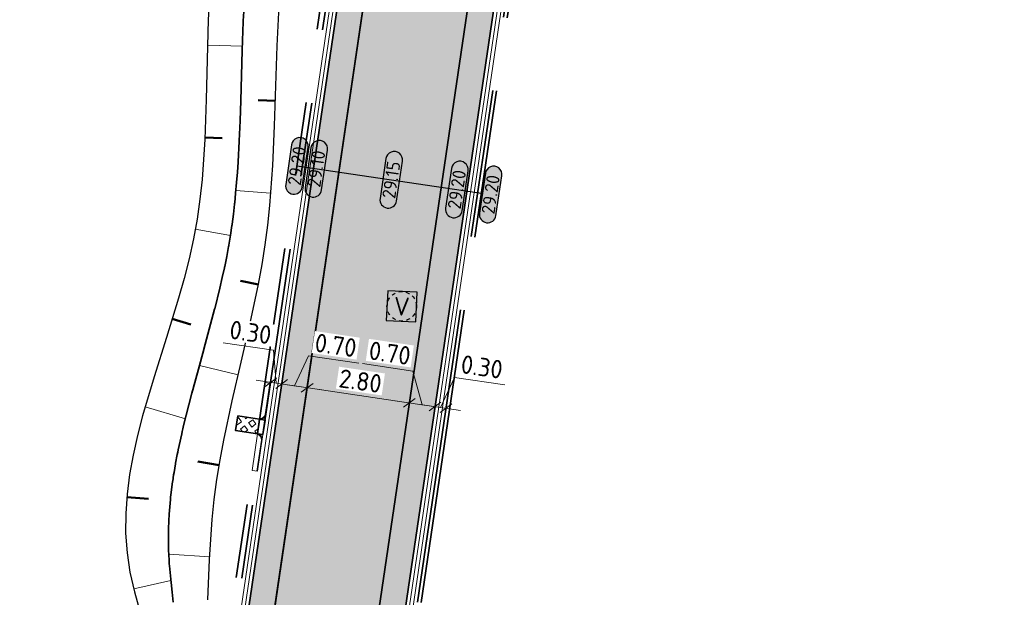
# Model space of a CAD drawing. Header units: metres. Extents: x 199937 to 201628, y 374508 to 375260.
# Tile 125 of 183: x 201254 to 201281, y 374939 to 374954. Entities that reach past the tile are written whole.
import ezdxf
from ezdxf.enums import TextEntityAlignment as Align

# ---------------------------------------------------------------- set-up
doc = ezdxf.new("R2010")
doc.units = ezdxf.units.M
for name, pattern in [('HIDDENX2', [0.75, 0.5, -0.25]), ('VH-OPSLUITBAND_100X200', [16, 8, -2, 4, -2]), ('VH-TROTTOIRBAND_130-150', [15, 5, -2, 2, -2, 2, -2])]:
    doc.linetypes.add(name, pattern=pattern)
for name, color, linetype, lineweight in [('B-WE-RI-VWA_RIOOLPUT_VALPUT-S', 20, 'Continuous', 25), ('N-WE-GW-ONTGRAVINGSVAK_BODEM-G', 90, 'Continuous', 35), ('N-WE-GW-TALUDARCERING-S', 90, 'Continuous', 25), ('N-WE-GW-TALUDARCERING_KORT-G', 90, 'Continuous', 50), ('N-WE-GW-TALUDARCERING_LANG-G', 90, 'Continuous', 18), ('N-WE-OG-HOOGTELIJN-G', 7, 'Continuous', 25), ('N-WE-OG-WATER_GREPPEL-G', 160, 'Continuous', 25), ('N-WE-VH-GOOT-G', 170, 'Continuous', 35), ('N-WE-VH-KANTOPSLUITING_OPSLUITBAND_100X200-G', 150, 'VH-OPSLUITBAND_100X200', 35), ('N-WE-VH-KANTOPSLUITING_TROTTOIRBAND_130 150-G', 210, 'VH-TROTTOIRBAND_130-150', 35), ('N-WE-VH-KANTOPSLUITING_TROTTOIRBAND_130 150_250_EINDBAND-S', 210, 'Continuous', 25), ('N-WE-VH-KANTOPSLUITING_TROTTOIRBAND_130 150_250_INRITVERLOOPBAND-G', 210, 'VH-TROTTOIRBAND_130-150', 35), ('N-WE-VH-KANTOPSLUITING_TROTTOIRBAND_130 150_250_INRITVERLOOPBAND-S', 210, 'Continuous', 25), ('N-WE-VH-KANTOPSLUITING_VERLOOPBAND-S', 251, 'Continuous', 25), ('N-WE-VH-KANTVERHARDING_STREKLAAG-G', 60, 'Continuous', 18), ('N-WE-VH-VERHARDING_BETONSTRAATSTEEN-G', 252, 'Continuous', 35), ('N-WE-VH-VERHARDING_GRASBETONSTEEN-A', 72, 'Continuous', 18), ('N-WE-VH-VERHARDING_GRASBETONSTEEN-G', 70, 'Continuous', 35), ('X-XX-AL-HOOGTELABEL-S', 7, 'Continuous', 25), ('X-XX-AL-M-200', 7, 'Continuous', 18)]:
    doc.layers.add(name, color=color, linetype=linetype, lineweight=lineweight)
doc.layers.add('N-WE-VH-VERHARDING_BETONSTRAATSTEEN_HEIDE-A', color=7, linetype='Continuous', lineweight=0, true_color=0x986657)
doc.layers.add('N-WE-VH-VERHARDING_BETONSTRAATSTEEN_ROOD-A', color=7, linetype='Continuous', lineweight=0, true_color=0xa92c0a)
doc.styles.add('NLCS-ISO', font='NLCS-ISO.ttf')
doc.styles.add('NLCS-ISO-ANNOTATIEF-T18', font='NLCS-ISO.ttf', dxfattribs={"height": 1.8})
doc.styles.add('NLCS-ISO-M200-T25', font='NLCS-ISO.ttf', dxfattribs={"height": 0.5})
doc.dimstyles.new('NLCS-M200-T25-SCHRAP_L2_H1', dxfattribs={"dimscale": 0.2, "dimtxt": 2.5, "dimasz": 1.4, "dimexe": 2, "dimexo": 2, "dimgap": 0.7, "dimtad": 1, "dimzin": 0, "dimdsep": 46, "dimtxsty": 'NLCS-ISO-M200-T25', "dimblk": 'OBLIQUE', "dimcen": 0, "dimdle": 2, "dimclrd": 256, "dimclre": 256, "dimclrt": 256, "dimadec": 1, "dimazin": 0, "dimtfac": 1, "dimtdec": 3, "dimtofl": 0, "dimtmove": 0, "dimatfit": 3, "dimldrblk": 'OBLIQUE', "dimfxl": 2, "dimfxlon": 1, "dimtfillclr": 256, "dimtolj": 1, "dimtzin": 0, "dimlwd": -1, "dimlwe": -1, "dimarcsym": 0})
pattern_1 = [(171.6132, (201260.90573, 374935.75865), (-0.2383838, -0.1771247), [0.63, -0.21]), (81.6132, (201260.84447, 374935.34314), (-0.2383838, -0.1771247), [0.63, -0.21])]
pattern_2 = [(0, (201123.74073, 375003.37324), (0, 0.15), []), (90, (201123.74073, 375003.37324), (-0.3, 2e-17), [0.15, -0.15]), (90, (201123.89073, 375003.37324), (-0.3, 2e-17), [-0.15, 0.15])]

# ---------------------------------------------------------------- blocks, each defined once
blk = doc.blocks.new('*U283')
h = blk.add_hatch(color=253)
h.dxf.hatch_style = 1
edge = h.paths.add_edge_path()
edge.add_line((2.73, 1.13), (-2.73, 1.13))
edge.add_arc((-2.73, 0), 1.13, 90, 270)
edge.add_line((-2.73, -1.13), (2.73, -1.13))
edge.add_arc((2.73, 0), 1.13, 270, 450)
blk.add_lwpolyline([(2.73, 1.13), (-2.73, 1.13, 1), (-2.73, -1.13), (2.73, -1.13, 1)], format="xyb", close=True)
at = {"style": 'NLCS-ISO-ANNOTATIEF-T18'}
blk.add_attdef('HGT', text='', height=1.8, dxfattribs=at).set_placement((0, 0), align=Align.MIDDLE_CENTER)
blk = doc.blocks.new('SRI-PUT_VALPUT-SO')
at = {"lineweight": -3, "flags": 128}
blk.add_lwpolyline([(-2, -2), (2, -2), (2, 2), (-2, 2)], close=True, dxfattribs=at)
at = {"linetype": 'HIDDENX2', "lineweight": -3, "ltscale": 0.25}
blk.add_circle((0, 0), 2, dxfattribs=at)
at = {"ltscale": 0.1, "style": 'NLCS-ISO'}
blk.add_text('V', height=2.5, dxfattribs=at).set_placement((0, -0.01), align=Align.MIDDLE_CENTER)
blk = doc.blocks.new('SVH-TROTTOIRBAND EINDBAND_130 150X250_LINKS_L1000_HD-MM')
at = {"linetype": 'Continuous', "lineweight": 0}
blk.add_line((-850, 20), (0, 20), dxfattribs=at)
blk.add_lwpolyline([(-1000, 0), (0, 0), (0, 150), (-1000, 150)], close=True, dxfattribs=at)
for radius in [150, 130]:
    blk.add_arc((-850, 150), radius, 180, 270, dxfattribs=at)
blk = doc.blocks.new('SVH-TROTTOIRBAND EINDBAND_130 150X250_RECHTS_L1000_HD-MM')
at = {"linetype": 'Continuous', "lineweight": 0}
blk.add_line((850, 20), (0, 20), dxfattribs=at)
blk.add_lwpolyline([(0, 0), (1000, 0), (1000, 150), (0, 150)], close=True, dxfattribs=at)
for radius in [150, 130]:
    blk.add_arc((850, 150), radius, 270, 0, dxfattribs=at)
blk = doc.blocks.new('inlaat Carselispad')
at = {"layer": 'N-WE-VH-VERHARDING_GRASBETONSTEEN-A'}
h = blk.add_hatch(dxfattribs=at)
h.set_pattern_fill('AVH-GRASBETONSTEEN_02-SO', color=256, scale=0.2, angle=90, pattern_type=2)
h.set_pattern_definition([(135, (-131.76138, 89.63402), (-0.1979899, -0.1979899), [0.14, -0.14]), (225, (-131.76138, 89.63402), (0.1979899, -0.1979899), [0.14, -0.14]), (135, (-131.86037, 89.53503), (-0.1979899, -0.1979899), [0.14, -0.14]), (225, (-131.86037, 89.73302), (0.1979899, -0.1979899), [0.14, -0.14])])
h.paths.add_polyline_path([(-0.2, 0.6), (-0.2, 0), (0.2, 0), (0.2, 0.6)])
at = {"layer": 'N-WE-VH-KANTOPSLUITING_TROTTOIRBAND_130 150_250_INRITVERLOOPBAND-G'}
blk.add_lwpolyline([(0.2, 0), (0.2, -0.15), (-0.2, -0.15), (-0.2, 0)], close=True, dxfattribs=at)
at = {"layer": 'N-WE-VH-VERHARDING_GRASBETONSTEEN-G'}
blk.add_lwpolyline([(0.2, 0.6), (0.2, 0), (-0.2, 0), (-0.2, 0.6)], close=True, dxfattribs=at)
at = {"layer": 'N-WE-VH-KANTOPSLUITING_TROTTOIRBAND_130 150_250_EINDBAND-S', "xscale": 0.001, "yscale": 0.001, "zscale": 0.001}
for name, p in [('SVH-TROTTOIRBAND EINDBAND_130 150X250_RECHTS_L1000_HD-MM', (-1.2, -0.15)), ('SVH-TROTTOIRBAND EINDBAND_130 150X250_LINKS_L1000_HD-MM', (1.2, -0.15))]:
    blk.add_blockref(name, p, dxfattribs=at)
blk = doc.blocks.new('*U899')
at = {"layer": 'N-WE-GW-TALUDARCERING_KORT-G'}
for p, q in [((201259.407, 374951.161), (201259.875, 374951.144)), ((201258.526, 374946.257), (201259.024, 374946.103)), ((201257.296, 374941.421), (201257.885, 374941.38))]:
    blk.add_line(p, q, dxfattribs=at)
at = {"layer": 'N-WE-GW-TALUDARCERING_LANG-G'}
for p, q in [((201259.482, 374953.66), (201260.424, 374953.635)), ((201259.148, 374948.676), (201260.099, 374948.507)), ((201257.791, 374943.867), (201258.881, 374943.547)), ((201257.486, 374938.941), (201258.486, 374939.172))]:
    blk.add_line(p, q, dxfattribs=at)
blk = doc.blocks.new('*U900')
at = {"layer": 'N-WE-GW-TALUDARCERING_KORT-G'}
for p, q in [((201261.318, 374952.153), (201260.85, 374952.168)), ((201260.858, 374947.18), (201260.371, 374947.283)), ((201259.796, 374942.295), (201259.219, 374942.388))]:
    blk.add_line(p, q, dxfattribs=at)
at = {"layer": 'N-WE-GW-TALUDARCERING_LANG-G'}
for p, q in [((201261.189, 374949.656), (201260.248, 374949.727)), ((201260.312, 374944.74), (201259.26, 374944.987)), ((201259.541, 374939.809), (201258.432, 374939.881))]:
    blk.add_line(p, q, dxfattribs=at)
blk = doc.blocks.new('_Oblique')
at = {"color": 0, "linetype": 'ByBlock', "lineweight": -2}
blk.add_line((-0.5, -0.5), (0.5, 0.5), dxfattribs=at)
blk = doc.blocks.new('*D901')
at = {"layer": 'Defpoints', "color": 0, "transparency": 16777216}
for p in [(201262.178, 374944.386), (201264.948, 374943.978), (201264.948, 374943.978)]:
    blk.add_point(p, dxfattribs=at)
at = {"layer": 'X-XX-AL-M-200', "transparency": 16777216}
for p, q in [((201262.178, 374944.386), (201262.236, 374944.782)), ((201261.782, 374944.444), (201265.343, 374943.919)), ((201264.948, 374943.978), (201265.006, 374944.373))]:
    blk.add_line(p, q, dxfattribs=at)
at = {"layer": 'X-XX-AL-M-200', "transparency": 16777216, "xscale": 0.28, "yscale": 0.28, "zscale": 0.28}
for p, rotation in [((201262.178, 374944.386), 171.6132039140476), ((201264.948, 374943.978), 351.6132039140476)]:
    blk.add_blockref('_Oblique', p, dxfattribs=dict(at, rotation=rotation))
at = {"layer": 'X-XX-AL-M-200', "transparency": 16777216, "insert": (201263.62, 374944.568), "char_height": 0.5, "attachment_point": 5, "rotation": 351.6132, "style": 'NLCS-ISO-M200-T25', "bg_fill": 3, "box_fill_scale": 1.1, "bg_fill_color": 256, "bg_fill_true_color": 13158600, "bg_fill_transparency": 0}
blk.add_mtext('\\A1;2.80', dxfattribs=at)
blk = doc.blocks.new('*D902')
at = {"layer": 'Defpoints', "color": 0, "transparency": 16777216}
for p in [(201264.948, 374943.978), (201265.64, 374943.876), (201265.64, 374943.876)]:
    blk.add_point(p, dxfattribs=at)
at = {"layer": 'X-XX-AL-M-200', "transparency": 16777216}
for p, q in [((201265.043, 374944.838), (201263.677, 374945.039)), ((201265.294, 374943.927), (201265.043, 374944.838)), ((201264.948, 374943.978), (201265.006, 374944.373)), ((201265.64, 374943.876), (201265.699, 374944.271)), ((201264.552, 374944.036), (201266.036, 374943.817))]:
    blk.add_line(p, q, dxfattribs=at)
at = {"layer": 'X-XX-AL-M-200', "transparency": 16777216, "xscale": 0.28, "yscale": 0.28, "zscale": 0.28}
for p, rotation in [((201264.948, 374943.978), 171.6132039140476), ((201265.64, 374943.876), 351.6132039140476)]:
    blk.add_blockref('_Oblique', p, dxfattribs=dict(at, rotation=rotation))
at = {"layer": 'X-XX-AL-M-200', "transparency": 16777216, "insert": (201264.417, 374945.324), "char_height": 0.5, "attachment_point": 5, "rotation": 351.6132, "style": 'NLCS-ISO-M200-T25', "bg_fill": 3, "box_fill_scale": 1.1, "bg_fill_color": 256, "bg_fill_true_color": 13158600, "bg_fill_transparency": 0}
blk.add_mtext('\\A1;0.70', dxfattribs=at)
blk = doc.blocks.new('*D903')
at = {"layer": 'Defpoints', "color": 0, "transparency": 16777216}
for p in [(201265.64, 374943.876), (201265.937, 374943.832), (201265.937, 374943.832)]:
    blk.add_point(p, dxfattribs=at)
at = {"layer": 'X-XX-AL-M-200', "transparency": 16777216}
for p, q in [((201265.789, 374943.854), (201266.169, 374944.667)), ((201266.169, 374944.667), (201267.535, 374944.466)), ((201265.64, 374943.876), (201265.699, 374944.271)), ((201265.937, 374943.832), (201265.995, 374944.228)), ((201265.245, 374943.934), (201266.333, 374943.773))]:
    blk.add_line(p, q, dxfattribs=at)
at = {"layer": 'X-XX-AL-M-200', "transparency": 16777216, "xscale": 0.28, "yscale": 0.28, "zscale": 0.28}
for p, rotation in [((201265.64, 374943.876), 171.6132039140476), ((201265.937, 374943.832), 351.6132039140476)]:
    blk.add_blockref('_Oblique', p, dxfattribs=dict(at, rotation=rotation))
at = {"layer": 'X-XX-AL-M-200', "transparency": 16777216, "insert": (201266.909, 374944.952), "char_height": 0.5, "attachment_point": 5, "rotation": 351.6132, "style": 'NLCS-ISO-M200-T25', "bg_fill": 3, "box_fill_scale": 1.1, "bg_fill_color": 256, "bg_fill_true_color": 13158600, "bg_fill_transparency": 0}
blk.add_mtext('\\A1;0.30', dxfattribs=at)
blk = doc.blocks.new('*D904')
at = {"layer": 'Defpoints', "color": 0, "transparency": 16777216}
for p in [(201261.485, 374944.488), (201261.485, 374944.488), (201262.178, 374944.386)]:
    blk.add_point(p, dxfattribs=at)
at = {"layer": 'X-XX-AL-M-200', "transparency": 16777216}
for p, q in [((201261.831, 374944.437), (201262.212, 374945.25)), ((201262.212, 374945.25), (201263.577, 374945.049)), ((201261.485, 374944.488), (201261.544, 374944.884)), ((201262.178, 374944.386), (201262.236, 374944.782)), ((201262.573, 374944.328), (201261.089, 374944.546))]:
    blk.add_line(p, q, dxfattribs=at)
at = {"layer": 'X-XX-AL-M-200', "transparency": 16777216, "xscale": 0.28, "yscale": 0.28, "zscale": 0.28}
for p, rotation in [((201261.485, 374944.488), 171.6132039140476), ((201262.178, 374944.386), 351.6132039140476)]:
    blk.add_blockref('_Oblique', p, dxfattribs=dict(at, rotation=rotation))
at = {"layer": 'X-XX-AL-M-200', "transparency": 16777216, "insert": (201262.952, 374945.535), "char_height": 0.5, "attachment_point": 5, "rotation": 351.6132, "style": 'NLCS-ISO-M200-T25', "bg_fill": 3, "box_fill_scale": 1.1, "bg_fill_color": 256, "bg_fill_true_color": 13158600, "bg_fill_transparency": 0}
blk.add_mtext('\\A1;0.70', dxfattribs=at)
blk = doc.blocks.new('*D905')
at = {"layer": 'Defpoints', "color": 0, "transparency": 16777216}
for p in [(201261.184, 374944.503), (201261.188, 374944.532), (201261.485, 374944.488)]:
    blk.add_point(p, dxfattribs=at)
at = {"layer": 'X-XX-AL-M-200', "transparency": 16777216}
for p, q in [((201261.269, 374945.4), (201259.904, 374945.601)), ((201261.337, 374944.51), (201261.269, 374945.4)), ((201261.188, 374944.532), (201261.247, 374944.928)), ((201261.485, 374944.488), (201261.544, 374944.884)), ((201261.881, 374944.43), (201260.793, 374944.59))]:
    blk.add_line(p, q, dxfattribs=at)
at = {"layer": 'X-XX-AL-M-200', "transparency": 16777216, "xscale": 0.28, "yscale": 0.28, "zscale": 0.28}
for p, rotation in [((201261.188, 374944.532), 171.6132039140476), ((201261.485, 374944.488), 351.6132039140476)]:
    blk.add_blockref('_Oblique', p, dxfattribs=dict(at, rotation=rotation))
at = {"layer": 'X-XX-AL-M-200', "transparency": 16777216, "insert": (201260.644, 374945.887), "char_height": 0.5, "attachment_point": 5, "rotation": 351.6132, "style": 'NLCS-ISO-M200-T25', "bg_fill": 3, "box_fill_scale": 1.1, "bg_fill_color": 256, "bg_fill_true_color": 13158600, "bg_fill_transparency": 0}
blk.add_mtext('\\A1;0.30', dxfattribs=at)

msp = doc.modelspace()

# ---------------------------------------------------------------- hatches: boundary and pattern name
at = {"layer": 'N-WE-VH-KANTOPSLUITING_VERLOOPBAND-S'}
h = msp.add_hatch(dxfattribs=at)
h.set_pattern_fill('AVH-TEGEL_150X300_HALFST-SO', color=256, pattern_type=2)
h.set_pattern_definition(pattern_2)
h.paths.add_polyline_path([(201264.27, 374944.008), (201262.835, 374944.22), (201262.66, 374943.033), (201264.095, 374942.821)], flags=9)
h = msp.add_hatch(dxfattribs=at)
h.set_pattern_fill('AVH-TEGEL_150X300_HALFST-SO', color=256, pattern_type=2)
h.set_pattern_definition(pattern_2)
h.paths.add_polyline_path([(201263.207, 374943.315), (201261.872, 374943.512), (201261.697, 374942.325), (201263.032, 374942.128)], flags=9)
h = msp.add_hatch(dxfattribs=at)
h.set_pattern_fill('AVH-TEGEL_150X300_HALFST-SO', color=256, pattern_type=2)
h.set_pattern_definition(pattern_2)
h.paths.add_polyline_path([(201265.086, 374943.019), (201263.751, 374943.216), (201263.576, 374942.029), (201264.911, 374941.832)], flags=9)
h = msp.add_hatch(dxfattribs=at)
h.set_pattern_fill('AVH-TEGEL_150X300_HALFST-SO', color=256, pattern_type=2)
h.set_pattern_definition(pattern_2)
h.paths.add_polyline_path([(201263.926, 374941.504), (201262.442, 374941.723), (201262.267, 374940.536), (201263.751, 374940.317)], flags=9)
at = {"layer": 'N-WE-VH-VERHARDING_BETONSTRAATSTEEN_HEIDE-A', "true_color": 0x986657}
h = msp.add_hatch(dxfattribs=at)
h.set_pattern_fill('AVH-HEI_BSS_KEIFRMT_KEPER-SO', color=25, scale=2, angle=171.6132, pattern_type=2)
h.set_pattern_definition(pattern_1)
edge = h.paths.add_edge_path()
edge.add_line((201261.583, 374940.354), (201264.898, 374962.841))
edge.add_arc((201233.274, 374966.77), 31.868, 352.9175, 365.2821)
edge.add_line((201265.006, 374969.704), (201264.652, 374972.727))
edge.add_arc((201297.032, 374977.218), 32.69, 171.8597, 187.8972, ccw=False)
edge.add_line((201264.671, 374981.847), (201266.052, 374991.403))
edge.add_line((201266.052, 374991.403), (201265.359, 374991.503))
edge.add_line((201265.359, 374991.503), (201263.978, 374981.947))
edge.add_arc((201297.032, 374977.218), 33.39, 171.8588, 187.8844)
edge.add_line((201263.958, 374972.638), (201264.31, 374969.631))
edge.add_arc((201233.274, 374966.77), 31.168, -7.0679, 5.2664, ccw=False)
edge.add_line((201264.205, 374962.935), (201260.892, 374940.464))
edge.add_line((201260.892, 374940.464), (201259.253, 374929.345))
edge.add_line((201259.253, 374929.345), (201259.945, 374929.243))
edge.add_line((201259.945, 374929.243), (201261.583, 374940.354))
h = msp.add_hatch(dxfattribs=at)
h.set_pattern_fill('AVH-HEI_BSS_KEIFRMT_KEPER-SO', color=25, scale=2, angle=171.6132, pattern_type=2)
h.set_pattern_definition(pattern_1)
edge = h.paths.add_edge_path()
edge.add_arc((201233.274, 374966.77), 35.368, 352.8513, 365.3533)
edge.add_line((201268.487, 374970.07), (201268.124, 374973.172))
edge.add_arc((201297.032, 374977.218), 29.19, 171.8645, 187.9678, ccw=False)
edge.add_line((201268.136, 374981.349), (201269.516, 374990.902))
edge.add_line((201269.516, 374990.902), (201268.823, 374991.002))
edge.add_line((201268.823, 374991.002), (201267.443, 374981.449))
edge.add_arc((201297.032, 374977.218), 29.89, 171.8634, 187.9527)
edge.add_line((201267.429, 374973.083), (201267.791, 374969.996))
edge.add_arc((201233.274, 374966.77), 34.668, -7.1363, 5.3399, ccw=False)
edge.add_line((201267.673, 374962.463), (201262.715, 374928.834))
edge.add_line((201262.715, 374928.834), (201263.408, 374928.732))
edge.add_line((201263.408, 374928.732), (201268.367, 374962.368))
at = {"layer": 'N-WE-VH-VERHARDING_BETONSTRAATSTEEN_ROOD-A'}
h = msp.add_hatch(dxfattribs=at)
h.set_pattern_fill('AVH-ROO_BSS_KEIFRMT_KEPER-SO', color=36, scale=2, angle=126.6132, pattern_type=2)
h.set_pattern_definition([(126.61320391, (0, 0), (-0.29380888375, 0.04331673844), [0.63, -0.21]), (36.61320391, (-0.33713, -0.2505), (-0.29380888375, 0.04331673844), [0.63, -0.21])])
edge = h.paths.add_edge_path()
edge.add_arc((201233.274, 374966.77), 34.668, 352.8637, 365.3399)
edge.add_line((201267.791, 374969.996), (201267.429, 374973.083))
edge.add_arc((201297.032, 374977.218), 29.89, 171.8634, 187.9527, ccw=False)
edge.add_line((201267.443, 374981.449), (201268.823, 374991.002))
edge.add_line((201268.823, 374991.002), (201266.052, 374991.403))
edge.add_line((201266.052, 374991.403), (201264.671, 374981.847))
edge.add_arc((201297.032, 374977.218), 32.69, 171.8597, 187.8972)
edge.add_line((201264.652, 374972.727), (201265.006, 374969.704))
edge.add_arc((201233.274, 374966.77), 31.868, -7.0825, 5.2821, ccw=False)
edge.add_line((201264.898, 374962.841), (201261.583, 374940.354))
edge.add_line((201261.583, 374940.354), (201259.945, 374929.243))
edge.add_line((201259.945, 374929.243), (201262.715, 374928.834))
edge.add_line((201262.715, 374928.834), (201267.673, 374962.463))

# ---------------------------------------------------------------- linework, layer by layer
at = {"layer": 'N-WE-GW-ONTGRAVINGSVAK_BODEM-G'}
msp.add_lwpolyline([(201258.552, 374938.584), (201258.521, 374938.858), (201258.492, 374939.112), (201258.492, 374939.113), (201258.449, 374939.57), (201258.445, 374939.623), (201258.438, 374939.757), (201258.434, 374939.824), (201258.425, 374940.026), (201258.425, 374940.068), (201258.423, 374940.466), (201258.424, 374940.513), (201258.435, 374940.843), (201258.438, 374940.909), (201258.441, 374940.964), (201258.475, 374941.36), (201258.481, 374941.424), (201258.489, 374941.49), (201258.497, 374941.556), (201258.536, 374941.854), (201258.537, 374941.862), (201258.563, 374942.028), (201258.574, 374942.094), (201258.613, 374942.326), (201258.617, 374942.345), (201258.662, 374942.578), (201258.674, 374942.645), (201258.688, 374942.711), (201258.711, 374942.824), (201258.712, 374942.826), (201258.781, 374943.14), (201258.796, 374943.207), (201258.812, 374943.273), (201258.823, 374943.32), (201258.825, 374943.328), (201259.056, 374944.239), (201259.074, 374944.306), (201259.088, 374944.36), (201259.089, 374944.364), (201259.233, 374944.888), (201259.381, 374945.426), (201259.382, 374945.43), (201259.529, 374945.972), (201259.673, 374946.51), (201259.676, 374946.522), (201259.815, 374947.085), (201259.881, 374947.369), (201259.939, 374947.636), (201259.943, 374947.652), (201259.946, 374947.668), (201259.999, 374947.937), (201260.05, 374948.207), (201260.053, 374948.225), (201260.057, 374948.244), (201260.1, 374948.513), (201260.141, 374948.783), (201260.144, 374948.801), (201260.146, 374948.818), (201260.18, 374949.088), (201260.213, 374949.357), (201260.215, 374949.372), (201260.217, 374949.388), (201260.241, 374949.657), (201260.267, 374949.94), (201260.289, 374950.222), (201260.31, 374950.492), (201260.31, 374950.502), (201260.34, 374951.063), (201260.34, 374951.073), (201260.362, 374951.613), (201260.38, 374952.158), (201260.42, 374953.513), (201260.429, 374953.783), (201260.447, 374954.296), (201260.448, 374954.319), (201260.468, 374954.696)], dxfattribs=at)
at = {"layer": 'N-WE-OG-HOOGTELIJN-G'}
msp.add_lwpolyline([(201261.901, 374950.392), (201266.897, 374949.655)], dxfattribs=at)
at = {"layer": 'N-WE-OG-WATER_GREPPEL-G'}
for points in [[(201259.564, 374955.427), (201259.5, 374954.348), (201259.443, 374952.187), (201259.405, 374951.106), (201259.374, 374950.567), (201259.331, 374950.028), (201259.273, 374949.489), (201259.197, 374948.952), (201259.101, 374948.415), (201258.984, 374947.879), (201258.847, 374947.345), (201258.697, 374946.811), (201258.368, 374945.747), (201258.032, 374944.685), (201257.72, 374943.625), (201257.583, 374943.096), (201257.466, 374942.566), (201257.371, 374942.038), (201257.303, 374941.509), (201257.265, 374940.98), (201257.263, 374940.451), (201257.301, 374939.922), (201257.381, 374939.393), (201257.503, 374938.864), (201257.647, 374938.337)], [(201259.493, 374938.649), (201259.537, 374939.739), (201259.607, 374940.825), (201259.661, 374941.366), (201259.732, 374941.903), (201259.819, 374942.437), (201259.918, 374942.97), (201260.145, 374944.029), (201260.392, 374945.083), (201260.638, 374946.137), (201260.861, 374947.193), (201260.957, 374947.723), (201261.04, 374948.254), (201261.109, 374948.788), (201261.164, 374949.324), (201261.245, 374950.399), (201261.296, 374951.479), (201261.367, 374953.646), (201261.416, 374954.729)]]:
    msp.add_lwpolyline(points, dxfattribs=at)
at = {"layer": 'N-WE-VH-GOOT-G'}
for points in [[(201402.981, 375039.476), (201398.974, 375037.536, 0.066157), (201377.55, 375023.546), (201374.094, 375020.517, -0.022598), (201365.8, 375013.657, -0.006906), (201364.692, 375012.846, -0.073418), (201338.419, 374999.444, -0.022812), (201328.23, 374996.51, -0.048316), (201310.138, 374993.937, -0.046956), (201295.935, 374994.369), (201273.763, 374997.396, 0.411918), (201270.05, 374994.598), (201268.136, 374981.349, 0.07038), (201268.124, 374973.172), (201268.487, 374970.07, -0.054605), (201268.367, 374962.368), (201263.269, 374927.792, -0.001615), (201263.262, 374927.743, -0.001615)], [(201262.319, 374999.197), (201262.68, 374999.025, -0.328505), (201265.645, 374993.482), (201263.978, 374981.947, 0.070039), (201263.958, 374972.638), (201264.31, 374969.631, -0.053871), (201264.205, 374962.935), (201259.107, 374928.355)]]:
    msp.add_lwpolyline(points, format="xyb", dxfattribs=at)
at = {"layer": 'N-WE-VH-KANTOPSLUITING_OPSLUITBAND_100X200-G'}
for points in [[(201403.112, 375039.206), (201399.104, 375037.266, 0.066156), (201377.747, 375023.319), (201374.293, 375020.293, -0.022593), (201365.98, 375013.417, -0.006906), (201364.866, 375012.601, -0.073418), (201338.515, 374999.16, -0.022811), (201328.3, 374996.218, -0.048307), (201310.154, 374993.638, -0.046952), (201295.897, 374994.071), (201273.722, 374997.099, 0.411918), (201270.347, 374994.555), (201268.433, 374981.306, 0.070407), (201268.421, 374973.21), (201268.786, 374970.101, -0.054652), (201268.664, 374962.328), (201263.566, 374927.748, -0.121922), (201262.108, 374924.191, 0.518438), (201263.673, 374919.544)], [(201403.156, 375039.116), (201399.148, 375037.176, 0.066155), (201377.812, 375023.244), (201374.36, 375020.218, -0.022591), (201366.041, 375013.337, -0.006906), (201364.924, 375012.52, -0.073418), (201338.547, 374999.065, -0.022811), (201328.323, 374996.121, -0.048304), (201310.16, 374993.538, -0.046951), (201295.884, 374993.972), (201273.709, 374997, 0.411918), (201270.446, 374994.541), (201268.532, 374981.292, 0.070416), (201268.52, 374973.223), (201268.885, 374970.112, -0.054668), (201268.763, 374962.314), (201263.665, 374927.734, -0.121922), (201262.188, 374924.132, 0.518438), (201263.701, 374919.64)]]:
    msp.add_lwpolyline(points, format="xyb", dxfattribs=at)
at = {"layer": 'N-WE-VH-KANTOPSLUITING_TROTTOIRBAND_130 150-G'}
for points in [[(201262.472, 374998.792), (201262.551, 374998.754, -0.328505), (201265.349, 374993.525), (201263.682, 374981.989, 0.070017), (201263.66, 374972.6), (201264.012, 374969.599, -0.053813), (201263.907, 374962.975), (201258.81, 374928.399, -0.699617), (201253.29, 374927.26), (201242.615, 374944.541, -0.21593), (201241.983, 374949.452, 0.027082), (201243.047, 374953.741, 0.003404), (201244.549, 374961.15, 0.002224), (201246.14, 374969.643), (201247.031, 374975.198, 0.398463), (201233.456, 374995.075)], [(201262.408, 374998.656), (201262.486, 374998.619, -0.328505), (201265.2, 374993.547), (201263.533, 374982.011, 0.070006), (201263.511, 374972.581), (201263.862, 374969.584, -0.053783), (201263.759, 374962.995), (201258.662, 374928.421, -0.699617), (201253.417, 374927.339), (201242.743, 374944.62, -0.21593), (201242.126, 374949.408, 0.027074), (201243.194, 374953.711, 0.003403), (201244.697, 374961.122, 0.002225), (201246.288, 374969.618), (201247.179, 374975.174, 0.398463), (201233.487, 374995.221, 0.398463)]]:
    msp.add_lwpolyline(points, format="xyb", dxfattribs=at)
at = {"layer": 'N-WE-VH-KANTVERHARDING_STREKLAAG-G'}
for points in [[(201403.025, 375039.386), (201399.018, 375037.446, 0.066157), (201377.616, 375023.47), (201374.16, 375020.442, -0.022596), (201365.86, 375013.577, -0.006906), (201364.75, 375012.764, -0.073418), (201338.451, 374999.349, -0.022812), (201328.253, 374996.413, -0.048313), (201310.143, 374993.837, -0.046955), (201295.923, 374994.27), (201273.749, 374997.297, 0.411918), (201270.149, 374994.584), (201268.235, 374981.335, 0.070389), (201268.223, 374973.185), (201268.587, 374970.08, -0.05462), (201268.466, 374962.355), (201263.368, 374927.778, -0.001594), (201263.361, 374927.728, -0.001594)], [(201403.068, 375039.296), (201399.061, 375037.356, 0.066156), (201377.681, 375023.395), (201374.227, 375020.367, -0.022595), (201365.92, 375013.497, -0.006906), (201364.808, 375012.683, -0.073418), (201338.483, 374999.255, -0.022811), (201328.276, 374996.315, -0.04831), (201310.149, 374993.737, -0.046953), (201295.91, 374994.171), (201273.736, 374997.198, 0.411918), (201270.248, 374994.57), (201268.334, 374981.321, 0.070398), (201268.322, 374973.198), (201268.686, 374970.091, -0.054636), (201268.565, 374962.341), (201263.467, 374927.763, -0.001574), (201263.459, 374927.714, -0.001574)], [(201262.233, 374999.017), (201262.594, 374998.844, -0.328505), (201265.448, 374993.511), (201263.78, 374981.975, 0.070024), (201263.759, 374972.613), (201264.111, 374969.61, -0.053832), (201264.007, 374962.962), (201258.909, 374928.385)], [(201262.276, 374999.107), (201262.637, 374998.935, -0.328505), (201265.547, 374993.497), (201263.879, 374981.961, 0.070032), (201263.858, 374972.625), (201264.211, 374969.62, -0.053852), (201264.106, 374962.948), (201259.008, 374928.37)]]:
    msp.add_lwpolyline(points, format="xyb", dxfattribs=at)
at = {"layer": 'N-WE-VH-VERHARDING_BETONSTRAATSTEEN-G'}
for points in [[(201266.052, 374991.403), (201264.671, 374981.847, 0.070091), (201264.652, 374972.727), (201265.006, 374969.704, -0.054003), (201264.898, 374962.841), (201259.799, 374928.253, -0.699617), (201252.439, 374926.735), (201241.764, 374944.016, -0.21593), (201241.027, 374949.745, 0.027138), (201242.066, 374953.938, 0.003407), (201243.568, 374961.341, 0.002221), (201245.154, 374969.812), (201246.044, 374975.356, 0.400128), (201233.151, 374994.117)], [(201268.823, 374991.002), (201267.443, 374981.449, 0.070318), (201267.429, 374973.083), (201267.791, 374969.996, -0.054492), (201267.673, 374962.463), (201262.715, 374928.834)], [(201268.823, 374991.002), (201267.443, 374981.449, 0.070318), (201267.429, 374973.083), (201267.791, 374969.996, -0.054492), (201267.673, 374962.463), (201262.715, 374928.834)], [(201265.913, 374990.437), (201264.671, 374981.847, 0.070091), (201264.652, 374972.727), (201265.006, 374969.704, -0.054003), (201264.898, 374962.841), (201261.583, 374940.354), (201259.945, 374929.243)], [(201265.913, 374990.437), (201264.671, 374981.847, 0.070091), (201264.652, 374972.727), (201265.006, 374969.704, -0.054003), (201264.898, 374962.841), (201260.29, 374931.585)]]:
    msp.add_lwpolyline(points, format="xyb", dxfattribs=at)

# ---------------------------------------------------------------- block references
at = {"layer": 'B-WE-RI-VWA_RIOOLPUT_VALPUT-S', "xscale": 0.2, "yscale": 0.2, "zscale": 0.2, "rotation": 357.2129964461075}
msp.add_blockref('SRI-PUT_VALPUT-SO', (201264.74, 374946.591, 29.167), dxfattribs=at)
at = {"layer": 'N-WE-GW-TALUDARCERING-S'}
for name in ['*U899', '*U900']:
    msp.add_blockref(name, (0, 0), dxfattribs=at)
at = {"layer": 'N-WE-VH-KANTOPSLUITING_TROTTOIRBAND_130 150_250_INRITVERLOOPBAND-S', "rotation": 81.61320391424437}
msp.add_blockref('inlaat Carselispad', (201260.861, 374943.338), dxfattribs=at)
at = {"layer": 'X-XX-AL-HOOGTELABEL-S', "xscale": 0.2, "yscale": 0.2, "zscale": 0.2, "rotation": 81.61320391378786}
for p, values in [((201261.901, 374950.392), {'HGT': '29.20'}), ((201262.426, 374950.314), {'HGT': '29.10'}), ((201264.455, 374950.015), {'HGT': '29.15'}), ((201266.231, 374949.753), {'HGT': '29.20'}), ((201267.147, 374949.618), {'HGT': '29.20'})]:
    msp.add_blockref('*U283', p, dxfattribs=at).add_auto_attribs(values)

# ---------------------------------------------------------------- next in the draw order: dimensions: what is measured, and where the dimension line sits
at = {"layer": 'X-XX-AL-M-200'}
dim = msp.add_aligned_dim(p1=(201262.178, 374944.386), p2=(201264.948, 374943.978), distance=0, dimstyle='NLCS-M200-T25-SCHRAP_L2_H1', override={"dimtfill": 1}, dxfattribs=at)
dim.commit()
dim.dimension.update_dxf_attribs({"geometry": '*D901', "text_midpoint": (201263.62, 374944.568)})

# ---------------------------------------------------------------- next in the draw order: dimensions: what is measured, and where the dimension line sits
dim = msp.add_linear_dim(base=(201265.64, 374943.876), p1=(201264.948, 374943.978), p2=(201265.64, 374943.876), angle=171.6132, dimstyle='NLCS-M200-T25-SCHRAP_L2_H1', override={"dimtmove": 1, "dimtfill": 1}, dxfattribs=at)
dim.commit()
dim.dimension.update_dxf_attribs({"geometry": '*D902', "text_midpoint": (201264.904, 374944.858), "dimtype": 160})

# ---------------------------------------------------------------- next in the draw order: dimensions: what is measured, and where the dimension line sits
for base, p1, p2, picture, middle in [((201261.485, 374944.488), (201262.178, 374944.386), (201261.485, 374944.488), '*D904', (201262.407, 374945.616)), ((201265.937, 374943.832), (201265.64, 374943.876), (201265.937, 374943.832), '*D903', (201266.365, 374945.032))]:
    dim = msp.add_linear_dim(base=base, p1=p1, p2=p2, angle=171.6132, dimstyle='NLCS-M200-T25-SCHRAP_L2_H1', override={"dimtmove": 1, "dimtfill": 1}, dxfattribs=at)
    dim.commit()
    dim.dimension.update_dxf_attribs({"geometry": picture, "text_midpoint": middle})

# ---------------------------------------------------------------- next in the draw order: dimensions: what is measured, and where the dimension line sits
dim = msp.add_linear_dim(base=(201261.188, 374944.532), p1=(201261.485, 374944.488), p2=(201261.184, 374944.503), angle=171.6132, dimstyle='NLCS-M200-T25-SCHRAP_L2_H1', override={"dimtmove": 1, "dimtfill": 1}, dxfattribs=at)
dim.commit()
dim.dimension.update_dxf_attribs({"geometry": '*D905', "text_midpoint": (201261.131, 374945.421), "dimtype": 160})

doc.saveas('drawing.dxf')
